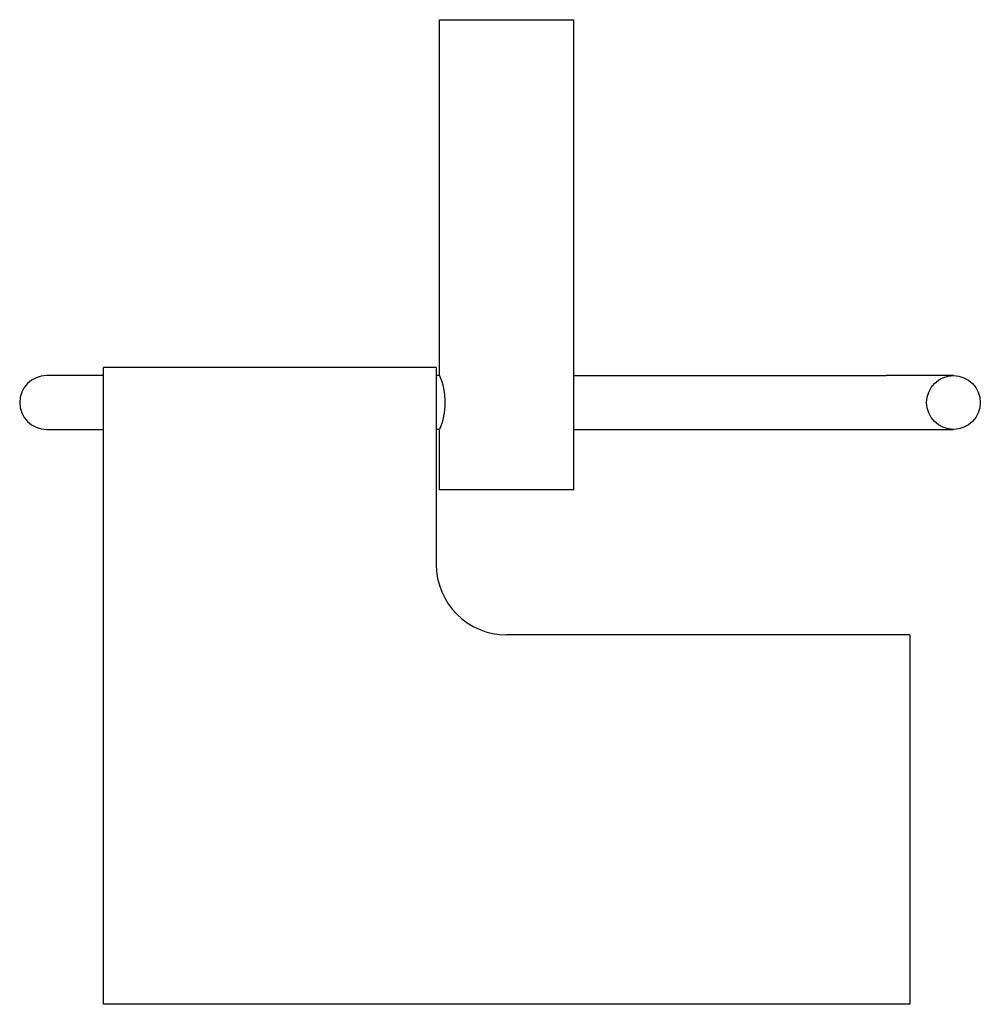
# Model space of a CAD drawing. Header units: millimetres. Extents: x 4018.842 to 4018.985, y 1913.906 to 1914.052.
import ezdxf

# ---------------------------------------------------------------- set-up
doc = ezdxf.new("R2010")
doc.units = ezdxf.units.MM
doc.layers.add('SANINDUSA', color=3, linetype='Continuous')

msp = doc.modelspace()

# ---------------------------------------------------------------- linework, layer by layer
at = {"layer": 'SANINDUSA'}
for p, q in [((4018.90474755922, 1913.99927483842), (4018.90474755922, 1914.05222483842)), ((4018.90474755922, 1914.05222483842), (4018.92474755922, 1914.05222483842)), ((4018.92474755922, 1913.98222483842), (4018.92474755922, 1914.05222483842)), ((4018.90424755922, 1914.00042483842), (4018.85474755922, 1914.00042483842)), ((4018.85474755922, 1913.99522483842), (4018.85474755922, 1914.00042483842)), ((4018.90424755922, 1914.00042483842), (4018.90424755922, 1913.99522483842)), ((4018.85474755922, 1913.99922483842), (4018.84624755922, 1913.99922483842)), ((4018.904767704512, 1913.99922483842), (4018.90424755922, 1913.99922483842)), ((4018.92474755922, 1913.99922483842), (4018.97124755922, 1913.99922483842)), ((4018.98124755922, 1913.99922483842), (4018.97124755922, 1913.99922483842)), ((4018.85474755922, 1913.905610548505), (4018.85474755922, 1913.99522483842)), ((4018.90424755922, 1913.99522483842), (4018.90424755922, 1913.97112483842)), ((4018.84624755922, 1913.99122483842), (4018.85474755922, 1913.99122483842)), ((4018.904767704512, 1913.99122483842), (4018.90424755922, 1913.99122483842)), ((4018.90474755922, 1913.98222483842), (4018.90474755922, 1913.99117483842)), ((4018.92474755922, 1913.99122483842), (4018.97124755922, 1913.99122483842)), ((4018.97124755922, 1913.99122483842), (4018.98124755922, 1913.99122483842)), ((4018.92474755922, 1913.98222483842), (4018.90474755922, 1913.98222483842)), ((4018.97474755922, 1913.96062483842), (4018.91474755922, 1913.96062483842)), ((4018.97474755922, 1913.96062483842), (4018.97474755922, 1913.905610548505)), ((4018.97474755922, 1913.905610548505), (4018.85474755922, 1913.905610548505))]:
    msp.add_line(p, q, dxfattribs=at)
msp.add_circle((4018.98124755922, 1913.99522483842), 0.004, dxfattribs=at)
for centre, radius, start, end in [((4018.84624755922, 1913.99522483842), 0.004, 90, 270), ((4018.895604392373, 1913.99522483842), 0.009999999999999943, 336.1088728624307, 23.89112713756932), ((4018.914747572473, 1913.971124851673), 0.01050001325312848, 180.000072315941, 269.9999276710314)]:
    msp.add_arc(centre, radius, start, end, dxfattribs=at)

doc.saveas('drawing.dxf')
